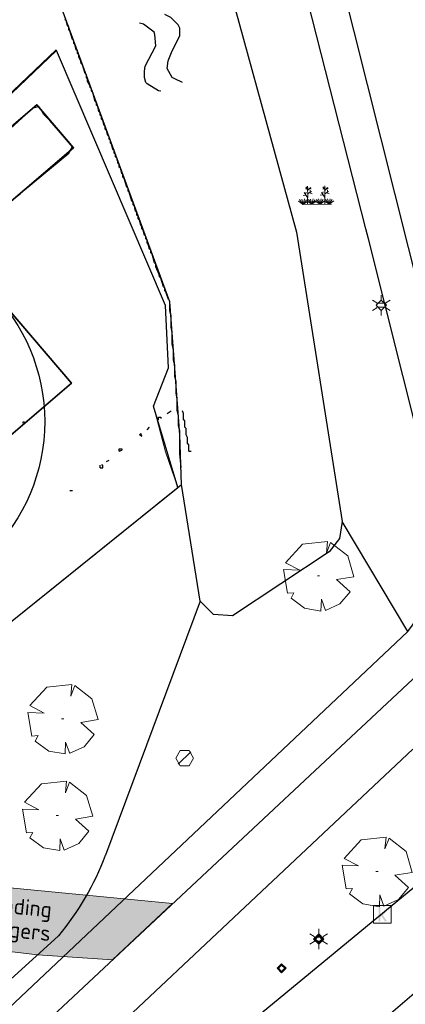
# Model space of a CAD drawing. Header units: metres. Extents: x 100797 to 101446, y 431104 to 431509.
# Tile 18 of 35: x 101169 to 101191, y 431275 to 431330. Entities that reach past the tile are written whole.
import ezdxf

# ---------------------------------------------------------------- set-up
doc = ezdxf.new("R2010")
doc.units = ezdxf.units.M
doc.linetypes.add('DASHED', pattern=[19.05, 12.7, -6.35])
doc.layers.get('0').update_dxf_attribs({"linetype": 'CONTINUOUS'})
for name, color, linetype, lineweight, true_color in [('BAR_BEBOUWING', 7, 'CONTINUOUS', 35, 0x707070), ('X-XX-AL-ARCERING-TROTTOIR', 7, 'CONTINUOUS', 30, 0xf2f609), ('X-XX-AL-KADASTRALE-GRENZEN', 7, 'CONTINUOUS', 30, 0x3cd12e)]:
    doc.layers.add(name, color=color, linetype=linetype, lineweight=lineweight, true_color=true_color)
for name, color, linetype, true_color in [('BAR_BGT_PUNTSYMBOLEN', 7, 'CONTINUOUS', 0x707070), ('BAR_BGT_SYMBOLEN', 7, 'CONTINUOUS', 0x707070), ('BAR_TOPO', 7, 'CONTINUOUS', 0x707070), ('BAR_WATER', 7, 'CONTINUOUS', 0x707070), ('BAR_WEGEN', 7, 'CONTINUOUS', 0x707070), ('BOR_BOMEN (vaste grootte)', 7, 'CONTINUOUS', 0x707070), ('BOR_LICHTMASTEN', 7, 'CONTINUOUS', 0x707070), ('BOR_RIOOLPUTTEN', 7, 'CONTINUOUS', 0x707070), ('BOR_VERKEERSBORD', 7, 'CONTINUOUS', 0x707070)]:
    doc.layers.add(name, color=color, linetype=linetype, true_color=true_color)
for name, color, linetype, lineweight in [('N-XX-AL-T18', 7, 'CONTINUOUS', 25), ('PERCELEN', 2, 'DASHED', 9), ('X-XX-AL-HULPLIJN-G', 210, 'CONTINUOUS', 18)]:
    doc.layers.add(name, color=color, linetype=linetype, lineweight=lineweight)
doc.styles.add('NLCS-ISO 1.8', font='NLCS-ISO.ttf', dxfattribs={"height": 1.8})

# ---------------------------------------------------------------- blocks, each defined once
blk = doc.blocks.new('inspectieput_1', base_point=(100953.43, 431263.36))
at = {"color": 8, "lineweight": 0, "true_color": 0x707070}
for points in [[(100953.93, 431263.36), (100953.68, 431263.793), (100953.18, 431263.793), (100952.93, 431263.36), (100953.18, 431262.927), (100953.68, 431262.927), (100953.93, 431263.36)], [(100953.076, 431263.006), (100953.784, 431263.714)]]:
    blk.add_lwpolyline(points, dxfattribs=at)
blk = doc.blocks.new('lichtmast_1', base_point=(101313.152, 431373.608))
at = {"color": 8, "lineweight": 0, "true_color": 0x707070}
for points in [[(101313.152, 431373.896), (101313.152, 431374.185)], [(101312.902, 431373.752), (101312.652, 431373.896)], [(101313.441, 431373.608), (101313.152, 431373.896), (101312.864, 431373.608), (101313.152, 431373.319), (101313.441, 431373.608)], [(101312.887, 431373.722), (101313.418, 431373.722)], [(101312.887, 431373.494), (101313.418, 431373.494)], [(101313.402, 431373.752), (101313.652, 431373.896)], [(101312.902, 431373.463), (101312.652, 431373.319)], [(101313.152, 431373.319), (101313.152, 431373.03)], [(101313.402, 431373.463), (101313.652, 431373.319)]]:
    blk.add_lwpolyline(points, dxfattribs=at)
blk = doc.blocks.new('boom_5', base_point=(101195.652, 431331.719))
at = {"color": 8, "lineweight": 0, "true_color": 0x707070}
for points in [[(101196.164, 431333.653), (101194.752, 431333.505), (101193.794, 431332.459)], [(101196.164, 431333.653), (101196.105, 431332.993), (101196.339, 431333.598)], [(101197.651, 431331.668), (101197.306, 431332.844), (101196.339, 431333.598)], [(101193.684, 431332.075), (101194.607, 431332.031), (101193.794, 431332.459)], [(101193.684, 431332.075), (101193.91, 431330.737)], [(101195.712, 431331.719), (101195.592, 431331.719), (101195.712, 431331.719)], [(101197.651, 431331.668), (101196.67, 431331.501), (101197.437, 431330.818)], [(101194.104, 431330.453), (101194.261, 431330.759), (101193.91, 431330.737)], [(101196.046, 431329.759), (101196.864, 431330.128), (101197.437, 431330.818)], [(101194.104, 431330.453), (101194.861, 431329.883), (101195.795, 431329.724)], [(101196.046, 431329.758), (101195.819, 431330.396), (101195.795, 431329.724)]]:
    blk.add_lwpolyline(points, dxfattribs=at)
blk = doc.blocks.new('verkeersbord_1', base_point=(101107.644, 431195.477))
at = {"true_color": 0x707070, "transparency": 33554687}
h = blk.add_hatch(color=8, dxfattribs=at)
h.paths.add_polyline_path([(101107.894, 431195.477), (101107.644, 431195.727), (101107.394, 431195.477), (101107.644, 431195.227)])
h.paths.add_polyline_path([(101107.465, 431195.477), (101107.644, 431195.655), (101107.822, 431195.477), (101107.644, 431195.298)], flags=0)
at = {"color": 8, "lineweight": 0, "true_color": 0x707070}
for points in [[(101107.894, 431195.477), (101107.644, 431195.727), (101107.394, 431195.477), (101107.644, 431195.227), (101107.894, 431195.477)], [(101107.822, 431195.477), (101107.644, 431195.655), (101107.465, 431195.477), (101107.644, 431195.298), (101107.822, 431195.477)]]:
    blk.add_lwpolyline(points, dxfattribs=at)
blk = doc.blocks.new('beplanting_1', base_point=(101316.768, 431360.678))
at = {"color": 8, "lineweight": 0, "true_color": 0x707070}
for points in [[(101316.245, 431361.178), (101316.141, 431361.332)], [(101316.182, 431361.271), (101316.189, 431361.312)], [(101316.25, 431360.732), (101316.243, 431361.377)], [(101316.246, 431361.119), (101316.426, 431361.295)], [(101316.336, 431361.207), (101316.319, 431361.276)], [(101316.369, 431361.24), (101316.442, 431361.23)], [(101317.217, 431361.185), (101317.113, 431361.339)], [(101317.153, 431361.278), (101317.161, 431361.32)], [(101317.222, 431360.739), (101317.214, 431361.384)], [(101317.217, 431361.126), (101317.397, 431361.302)], [(101317.307, 431361.214), (101317.291, 431361.283)], [(101317.341, 431361.247), (101317.414, 431361.238)], [(101316.15, 431360.869), (101315.991, 431360.849)], [(101316.244, 431360.343), (101316.247, 431360.729), (101316.053, 431361.01)], [(101316.121, 431360.911), (101316.163, 431361.035)], [(101316.221, 431361.216), (101316.134, 431361.214)], [(101316.248, 431360.929), (101316.462, 431361.061)], [(101316.355, 431360.995), (101316.499, 431360.933)], [(101316.399, 431361.022), (101316.397, 431361.156)], [(101317.121, 431360.876), (101316.962, 431360.856)], [(101317.216, 431360.35), (101317.218, 431360.736), (101317.025, 431361.017)], [(101317.092, 431360.919), (101317.134, 431361.043)], [(101317.192, 431361.223), (101317.105, 431361.221)], [(101317.22, 431360.936), (101317.434, 431361.068)], [(101317.327, 431361.002), (101317.471, 431360.94)], [(101317.371, 431361.029), (101317.368, 431361.163)], [(101316.001, 431360.341), (101315.726, 431360.524)], [(101316.001, 431360.341), (101315.796, 431360.612)], [(101316.001, 431360.341), (101315.92, 431360.641)], [(101315.937, 431360.341), (101317.6, 431360.353)], [(101316.001, 431360.341), (101316.063, 431360.648)], [(101316.001, 431360.341), (101316.18, 431360.605)], [(101316.001, 431360.341), (101316.271, 431360.54)], [(101316.493, 431360.345), (101316.219, 431360.528)], [(101316.493, 431360.345), (101316.288, 431360.616)], [(101316.493, 431360.345), (101316.412, 431360.644)], [(101316.493, 431360.345), (101316.556, 431360.652)], [(101316.493, 431360.345), (101316.672, 431360.608)], [(101316.493, 431360.345), (101316.763, 431360.544)], [(101316.949, 431360.348), (101316.674, 431360.531)], [(101316.949, 431360.348), (101316.743, 431360.619)], [(101316.949, 431360.348), (101316.867, 431360.648)], [(101316.949, 431360.348), (101317.011, 431360.655)], [(101316.949, 431360.348), (101317.128, 431360.612)], [(101316.949, 431360.348), (101317.218, 431360.547)], [(101317.457, 431360.352), (101317.182, 431360.535)], [(101317.457, 431360.352), (101317.252, 431360.623)], [(101317.457, 431360.352), (101317.375, 431360.651)], [(101317.457, 431360.352), (101317.519, 431360.659)], [(101317.457, 431360.352), (101317.636, 431360.616)], [(101317.457, 431360.352), (101317.726, 431360.551)]]:
    blk.add_lwpolyline(points, dxfattribs=at)
blk = doc.blocks.new('verkeersbord_2', base_point=(101289.838, 431190.765))
at = {"true_color": 0x707070, "transparency": 33554687}
h = blk.add_hatch(color=8, dxfattribs=at)
h.paths.add_polyline_path([(101290.088, 431190.765), (101289.838, 431191.015), (101289.588, 431190.765), (101289.838, 431190.515)])
h.paths.add_polyline_path([(101289.659, 431190.765), (101289.838, 431190.944), (101290.017, 431190.765), (101289.838, 431190.586)], flags=0)
at = {"color": 8, "lineweight": 0, "true_color": 0x707070}
for points in [[(101290.088, 431190.765), (101289.838, 431191.015), (101289.588, 431190.765), (101289.838, 431190.515), (101290.088, 431190.765)], [(101290.017, 431190.765), (101289.838, 431190.944), (101289.659, 431190.765), (101289.838, 431190.586), (101290.017, 431190.765)]]:
    blk.add_lwpolyline(points, dxfattribs=at)
blk = doc.blocks.new('kolk-symbool_1', base_point=(101288.593, 431172.129))
at = {"true_color": 0x707070, "transparency": 33554687}
h = blk.add_hatch(color=8, dxfattribs=at)
h.paths.add_polyline_path([(101288.624, 431172.081), (101288.846, 431172.296), (101288.718, 431172.296), (101288.486, 431172.06), (101288.555, 431172.013), (101288.747, 431171.716), (101288.868, 431171.716)])
h.paths.add_polyline_path([(101288.555, 431172.013), (101288.486, 431172.06), (101288.486, 431172.516), (101288.388, 431172.516), (101288.388, 431171.716), (101288.486, 431171.716), (101288.486, 431171.946)], flags=0)
at = {"color": 8, "lineweight": 0, "true_color": 0x707070}
blk.add_lwpolyline([(101288.092, 431172.617), (101289.092, 431172.617), (101289.092, 431171.617), (101288.092, 431171.617), (101288.092, 431172.617)], dxfattribs=at)

msp = doc.modelspace()

# ---------------------------------------------------------------- hatches: boundary and pattern name
at = {"layer": 'X-XX-AL-ARCERING-TROTTOIR', "true_color": 0xf2f609}
h = msp.add_hatch(color=2, dxfattribs=at)
h.dxf.hatch_style = 1
h.paths.add_polyline_path([(101160.101, 431282.13), (101158.36, 431278.91), (101170.268, 431277.511), (101174.497, 431277.213), (101177.902, 431280.401)])

# ---------------------------------------------------------------- linework, layer by layer
at = {"color": 252, "linetype": 'Continuous'}
for points in [[(101177.884, 431327.16), (101177.598, 431327.659), (101177.648, 431328.095), (101177.869, 431328.667), (101178.312, 431329.516), (101178.312, 431329.945), (101178.212, 431330.145), (101178.187, 431330.177), (101177.798, 431330.559), (101177.455, 431330.731)], [(101171.884, 431330.374), (101171.813, 431330.445)], [(101171.956, 431330.088), (101171.884, 431330.374)], [(101172.027, 431330.016), (101171.956, 431330.088)], [(101176.312, 431327.517), (101176.346, 431327.794), (101176.955, 431328.945), (101176.898, 431329.595), (101176.866, 431329.713), (101176.248, 431330.174), (101176.027, 431330.231)], [(101172.027, 431329.874), (101172.027, 431330.016)], [(101172.098, 431329.802), (101172.027, 431329.874)], [(101172.241, 431329.302), (101172.098, 431329.802)], [(101172.313, 431329.231), (101172.241, 431329.302)], [(101172.313, 431329.088), (101172.313, 431329.231)], [(101172.384, 431329.016), (101172.313, 431329.088)], [(101172.455, 431328.731), (101172.384, 431329.016)], [(101172.527, 431328.659), (101172.455, 431328.731)], [(101172.527, 431328.517), (101172.527, 431328.659)], [(101172.598, 431328.445), (101172.527, 431328.517)], [(101172.741, 431327.945), (101172.72, 431328.081), (101172.598, 431328.302), (101172.598, 431328.445)], [(101172.813, 431327.874), (101172.741, 431327.945)], [(101172.955, 431327.374), (101172.813, 431327.874)], [(101173.027, 431327.302), (101172.955, 431327.374)], [(101173.027, 431327.16), (101173.027, 431327.302)], [(101176.312, 431327.16), (101176.312, 431327.517)], [(101173.098, 431327.088), (101173.027, 431327.16)], [(101173.241, 431326.588), (101173.22, 431326.724), (101173.098, 431326.945), (101173.098, 431327.088)], [(101176.384, 431326.874), (101176.312, 431327.16)], [(101177.241, 431326.374), (101177.112, 431326.402), (101176.455, 431326.802), (101176.384, 431326.874)], [(101178.026, 431327.088), (101177.884, 431327.16)], [(101178.455, 431326.874), (101178.026, 431327.088)], [(101173.313, 431326.517), (101173.241, 431326.588)], [(101173.313, 431326.374), (101173.313, 431326.517)], [(101173.384, 431326.302), (101173.313, 431326.374)], [(101173.527, 431325.802), (101173.384, 431326.302)], [(101173.598, 431325.731), (101173.527, 431325.802)], [(101173.598, 431325.588), (101173.598, 431325.731)], [(101173.67, 431325.517), (101173.598, 431325.588)], [(101168.527, 431324.088), (101170.027, 431325.445), (101170.313, 431325.517), (101170.438, 431325.356), (101170.527, 431325.231)], [(101170.599, 431325.088), (101170.527, 431325.231)], [(101171.313, 431324.303), (101170.956, 431324.731), (101170.599, 431325.088)], [(101173.741, 431325.231), (101173.67, 431325.517)], [(101173.813, 431325.16), (101173.741, 431325.231)], [(101173.813, 431325.017), (101173.813, 431325.16)], [(101173.884, 431324.945), (101173.813, 431325.017)], [(101173.884, 431324.803), (101173.884, 431324.945)], [(101173.955, 431324.731), (101173.884, 431324.803)], [(101174.027, 431324.445), (101173.955, 431324.731)], [(101171.456, 431324.16), (101171.313, 431324.303)], [(101172.241, 431323.231), (101171.456, 431324.16)], [(101174.098, 431324.374), (101174.027, 431324.445)], [(101174.098, 431324.231), (101174.098, 431324.374)], [(101174.17, 431324.16), (101174.098, 431324.231)], [(101174.241, 431323.874), (101174.17, 431324.16)], [(101174.312, 431323.803), (101174.241, 431323.874)], [(101174.312, 431323.66), (101174.312, 431323.803)], [(101174.384, 431323.588), (101174.312, 431323.66)], [(101174.384, 431323.446), (101174.384, 431323.588)], [(101174.455, 431323.374), (101174.384, 431323.446)], [(101174.527, 431323.088), (101174.455, 431323.374)], [(101169.527, 431320.803), (101172.027, 431322.874)], [(101172.027, 431322.874), (101172.241, 431323.231)], [(101174.598, 431323.017), (101174.527, 431323.088)], [(101174.598, 431322.874), (101174.598, 431323.017)], [(101174.67, 431322.803), (101174.598, 431322.874)], [(101174.67, 431322.66), (101174.67, 431322.803)], [(101174.741, 431322.588), (101174.67, 431322.66)], [(101174.812, 431322.446), (101174.741, 431322.517)], [(101174.812, 431322.303), (101174.812, 431322.446)], [(101174.884, 431322.231), (101174.812, 431322.303)], [(101174.884, 431322.088), (101174.884, 431322.231)], [(101174.955, 431322.017), (101174.884, 431322.088)], [(101175.027, 431321.731), (101174.955, 431322.017)], [(101175.098, 431321.66), (101175.027, 431321.731)], [(101175.098, 431321.517), (101175.098, 431321.66)], [(101175.17, 431321.446), (101175.098, 431321.517)], [(101175.312, 431320.946), (101175.17, 431321.446)], [(101169.027, 431320.374), (101169.313, 431320.589)], [(101169.313, 431320.589), (101169.527, 431320.803)], [(101175.384, 431320.874), (101175.312, 431320.946)], [(101175.384, 431320.731), (101175.384, 431320.874)], [(101175.455, 431320.66), (101175.384, 431320.731)], [(101175.598, 431320.16), (101175.455, 431320.66)], [(101175.67, 431320.089), (101175.598, 431320.16)], [(101175.67, 431319.946), (101175.67, 431320.089)], [(101175.741, 431319.874), (101175.67, 431319.946)], [(101175.812, 431319.589), (101175.741, 431319.874)], [(101175.884, 431319.517), (101175.812, 431319.589)], [(101175.884, 431319.374), (101175.884, 431319.517)], [(101175.955, 431319.303), (101175.884, 431319.374)], [(101175.955, 431319.16), (101175.955, 431319.303)], [(101176.027, 431319.089), (101175.955, 431319.16)], [(101176.098, 431318.803), (101176.027, 431319.089)], [(101176.169, 431318.732), (101176.098, 431318.803)], [(101176.169, 431318.589), (101176.169, 431318.732)], [(101176.241, 431318.517), (101176.169, 431318.589)], [(101176.312, 431318.232), (101176.241, 431318.517)], [(101176.384, 431318.16), (101176.312, 431318.232)], [(101176.384, 431318.017), (101176.384, 431318.16)], [(101176.455, 431317.946), (101176.384, 431318.017)], [(101176.455, 431317.803), (101176.455, 431317.946)], [(101176.527, 431317.732), (101176.455, 431317.803)], [(101176.598, 431317.446), (101176.527, 431317.732)], [(101176.669, 431317.375), (101176.598, 431317.446)], [(101176.669, 431317.232), (101176.669, 431317.375)], [(101176.741, 431317.16), (101176.669, 431317.232)], [(101176.884, 431316.66), (101176.741, 431317.16)], [(101176.955, 431316.589), (101176.884, 431316.66)], [(101177.169, 431315.875), (101177.148, 431316.01), (101176.955, 431316.446), (101176.955, 431316.589)], [(101177.241, 431315.803), (101177.169, 431315.875)], [(101177.384, 431315.303), (101177.241, 431315.803)], [(101177.455, 431315.232), (101177.384, 431315.303)], [(101177.455, 431315.089), (101177.455, 431315.232)], [(101177.527, 431315.018), (101177.455, 431315.089)], [(101177.669, 431314.589), (101177.527, 431315.018)], [(101177.741, 431313.946), (101177.741, 431314.303)], [(101177.812, 431313.661), (101177.741, 431313.946)], [(101177.812, 431313.018), (101177.812, 431313.661)], [(101177.884, 431312.732), (101177.812, 431313.018)], [(101177.884, 431312.089), (101177.884, 431312.732)], [(101177.955, 431311.732), (101177.884, 431312.089)], [(101177.955, 431311.161), (101177.955, 431311.732)], [(101178.026, 431310.875), (101177.955, 431311.161)], [(101178.026, 431310.232), (101178.026, 431310.875)], [(101178.098, 431309.947), (101178.026, 431310.232)], [(101178.098, 431309.304), (101178.098, 431309.947)], [(101178.169, 431308.947), (101178.098, 431309.304)], [(101178.169, 431308.304), (101178.169, 431308.947)], [(101178.241, 431308.018), (101178.169, 431308.304)], [(101177.098, 431307.787), (101177.098, 431307.93), (101177.241, 431307.93), (101177.241, 431307.859)], [(101177.598, 431308.144), (101177.812, 431308.287)], [(101178.241, 431307.447), (101178.241, 431308.018)], [(101178.526, 431308.144), (101178.455, 431308.287)], [(101178.526, 431307.787), (101178.526, 431308.144)], [(101178.598, 431307.716), (101178.526, 431307.787)], [(101169.456, 431307.59), (101169.456, 431307.661), (101169.527, 431307.661)], [(101176.455, 431307.216), (101176.598, 431307.359)], [(101178.312, 431307.161), (101178.241, 431307.447)], [(101178.598, 431307.359), (101178.598, 431307.716)], [(101178.669, 431307.287), (101178.598, 431307.359)], [(101178.669, 431306.93), (101178.669, 431307.287)], [(101176.169, 431306.859), (101176.098, 431307.002), (101176.027, 431306.93), (101176.169, 431306.859)], [(101178.312, 431305.875), (101178.312, 431307.161)], [(101178.741, 431306.787), (101178.669, 431306.93)], [(101178.741, 431306.43), (101178.741, 431306.787)], [(101174.884, 431306.002), (101174.884, 431306.145), (101175.027, 431306.145), (101175.027, 431306.073)], [(101174.884, 431306.002), (101175.027, 431306.073)], [(101178.812, 431306.359), (101178.741, 431306.43)], [(101178.812, 431306.002), (101178.812, 431306.359)], [(101178.384, 431305.09), (101178.312, 431305.875)], [(101178.812, 431306.002), (101178.955, 431306.002)], [(101173.813, 431305.073), (101173.813, 431305.216)], [(101173.813, 431305.073), (101173.955, 431305.073), (101173.955, 431305.145)], [(101173.955, 431305.145), (101173.955, 431305.216), (101173.884, 431305.216)], [(101174.17, 431305.43), (101174.312, 431305.502)], [(101172.098, 431303.788), (101172.241, 431303.788)]]:
    msp.add_lwpolyline(points, dxfattribs=at)
msp.add_circle((101160.171, 431307.679), 10.5)
at = {"layer": 'BAR_BEBOUWING', "ltscale": 10, "flags": 128}
for points in [[(101166.781, 431318.459), (101172.306, 431323.185), (101170.226, 431325.617), (101164.701, 431320.891)], [(101165.551, 431317.605), (101159.1, 431312.039), (101157.571, 431310.719), (101160.17, 431307.678), (101161.705, 431308.991), (101165.701, 431304.316), (101172.181, 431309.853)]]:
    msp.add_lwpolyline(points, close=True, dxfattribs=at)
at = {"layer": 'BAR_TOPO', "ltscale": 0.01, "flags": 128}
for points in [[(101178.408, 431304.118), (101178.315, 431306.929), (101177.741, 431314.461), (101170.271, 431334.81), (101168.392, 431337.473), (101166.028, 431341.507), (101162.708, 431346.623)], [(101180.176, 431335.658), (101184.901, 431318.404), (101187.495, 431302.024)], [(101186.592, 431336.005), (101191.216, 431317.531), (101194.889, 431302.958)], [(101155.557, 431298.746), (101156.167, 431299.664), (101163.403, 431292.054), (101178.408, 431304.118)], [(101179.464, 431297.526), (101178.408, 431304.118)], [(101187.495, 431302.024), (101187.341, 431301.069), (101186.744, 431300.307), (101181.294, 431296.687), (101180.218, 431296.755), (101179.464, 431297.526)], [(101191.195, 431295.802), (101187.495, 431302.024)]]:
    msp.add_lwpolyline(points, dxfattribs=at)
for points in [[(101191.195, 431295.802, 0.208224), (101192.862, 431302.559), (101188.971, 431318.019), (101188.826, 431318.59), (101184.536, 431335.504, 0.072257), (101182.996, 431339.372, 0.015387), (101182.502, 431340.168)], [(101179.464, 431297.526), (101174.102, 431283.148), (101174.092, 431283.123, -0.085377), (101171.446, 431278.581), (101164.778, 431272.526), (101160.786, 431270.709), (101160.093, 431267.366, -0.153789), (101157.18, 431266.408, 0.08157), (101156.736, 431266.358), (101155.863, 431265.549), (101148.755, 431258.961), (101138.986, 431252.9), (101125.711, 431240.9), (101108.618, 431220.432), (101104.335, 431213.661), (101102.014, 431209.255), (101093.61, 431201.786)], [(101191.195, 431295.802), (101152.814, 431259.542, 0.020594), (101134.722, 431240.785, 0.036642), (101110.146, 431209.139), (101102.509, 431197.892)], [(101102.509, 431197.892, 0.278482), (101105.849, 431199.384), (101111.81, 431208.142, -0.038043), (101136.101, 431239.407, -0.022071), (101154.229, 431258.236), (101192.344, 431293.923)], [(101089.66, 431168.087, -0.002254), (101092.059, 431172.231), (101105.014, 431192.652), (101107.598, 431196.723), (101114.971, 431207.338, -0.039294), (101138.426, 431237.502, -0.022332), (101156.321, 431256.056), (101191.483, 431289.133)], [(101194.385, 431283.651), (101178.404, 431270.464), (101176.164, 431268.617, 0.002644), (101173.905, 431266.713, 0.014256), (101162.45, 431256.37), (101148.569, 431242.339, 0.002485), (101145.224, 431238.837, 0.011372), (101131.173, 431223.287, 0.011014), (101121.627, 431211.494, 0.008603), (101108.861, 431193.346), (101102.575, 431183.897, 0.014218), (101097.902, 431176.316, 0.01015), (101094.776, 431170.641, 0.003937), (101092.599, 431166.397)], [(101199.731, 431276.384), (101193.926, 431272.284), (101192.368, 431271.184), (101186.253, 431266.865, -0.966492), (101184.379, 431269.168, -0.005458), (101196.946, 431279.85)]]:
    msp.add_lwpolyline(points, format="xyb", dxfattribs=at)
for points in [[(101166.781, 431318.459), (101172.306, 431323.185), (101170.226, 431325.617), (101164.701, 431320.891)], [(101165.551, 431317.605), (101159.1, 431312.039), (101157.571, 431310.719), (101160.17, 431307.678), (101161.705, 431308.991), (101165.701, 431304.316), (101172.181, 431309.853)]]:
    msp.add_lwpolyline(points, close=True, dxfattribs=at)
at = {"layer": 'BAR_WATER', "ltscale": 0.01, "flags": 128}
for points in [[(101180.176, 431335.658), (101184.901, 431318.404), (101187.495, 431302.024)], [(101187.495, 431302.024), (101187.341, 431301.069), (101186.744, 431300.307), (101181.294, 431296.687), (101180.218, 431296.755), (101179.464, 431297.526)]]:
    msp.add_lwpolyline(points, dxfattribs=at)
at = {"layer": 'BAR_WEGEN', "ltscale": 0.01, "flags": 128}
for points in [[(101191.195, 431295.802, 0.208224), (101192.862, 431302.559), (101188.971, 431318.019), (101188.826, 431318.59), (101184.536, 431335.504, 0.072257), (101182.996, 431339.372, 0.015387), (101182.502, 431340.168)], [(101191.195, 431295.802), (101152.814, 431259.542, 0.020594), (101134.722, 431240.785, 0.036642), (101110.146, 431209.139), (101102.509, 431197.892)], [(101102.509, 431197.892, 0.278482), (101105.849, 431199.384), (101111.81, 431208.142, -0.038043), (101136.101, 431239.407, -0.022071), (101154.229, 431258.236), (101192.344, 431293.923)], [(101089.66, 431168.087, -0.002254), (101092.059, 431172.231), (101105.014, 431192.652), (101107.598, 431196.723), (101114.971, 431207.338, -0.039294), (101138.426, 431237.502, -0.022332), (101156.321, 431256.056), (101191.483, 431289.133)], [(101194.385, 431283.651), (101178.404, 431270.464), (101176.164, 431268.617, 0.002644), (101173.905, 431266.713, 0.014256), (101162.45, 431256.37), (101148.569, 431242.339, 0.002485), (101145.224, 431238.837, 0.011372), (101131.173, 431223.287, 0.011014), (101121.627, 431211.494, 0.008603), (101108.861, 431193.346), (101102.575, 431183.897, 0.014218), (101097.902, 431176.316, 0.01015), (101094.776, 431170.641, 0.003937), (101092.599, 431166.397)], [(101199.731, 431276.384), (101193.926, 431272.284), (101192.368, 431271.184), (101186.253, 431266.865, -0.966492), (101184.379, 431269.168, -0.005458), (101196.946, 431279.85)]]:
    msp.add_lwpolyline(points, format="xyb", dxfattribs=at)
msp.add_lwpolyline([(101186.592, 431336.005), (101191.216, 431317.531), (101194.889, 431302.958)], dxfattribs=at)
at = {"layer": 'PERCELEN', "flags": 128}
for points in [[(101177.087, 431303.056), (101178.198, 431303.95), (101176.817, 431308.557), (101177.678, 431310.724), (101177.495, 431314.25), (101171.323, 431328.731), (101148.931, 431307.274), (101158.335, 431297.384)], [(101177.087, 431303.056), (101178.198, 431303.95), (101177.508, 431305.978), (101176.817, 431308.557), (101177.678, 431310.724), (101177.495, 431314.25), (101171.323, 431328.731), (101148.931, 431307.274), (101158.335, 431297.384)], [(101177.087, 431303.056), (101178.198, 431303.95), (101176.817, 431308.557), (101177.678, 431310.724), (101177.495, 431314.25), (101171.323, 431328.731), (101148.931, 431307.274), (101158.335, 431297.384)]]:
    msp.add_lwpolyline(points, dxfattribs=at)
at = {"layer": 'X-XX-AL-HULPLIJN-G', "ltscale": 0.07, "flags": 128}
msp.add_lwpolyline([(101160.101, 431282.13), (101177.902, 431280.401), (101174.497, 431277.213), (101170.268, 431277.511), (101158.36, 431278.91)], close=True, dxfattribs=at)
at = {"layer": 'X-XX-AL-KADASTRALE-GRENZEN', "flags": 128}
msp.add_lwpolyline([(101148.931, 431307.274), (101163.403, 431292.054), (101178.198, 431303.949), (101176.817, 431308.557), (101177.678, 431310.724), (101177.495, 431314.25), (101171.346, 431328.678)], close=True, dxfattribs=at)

# ---------------------------------------------------------------- block references
at = {"layer": 'BAR_BGT_PUNTSYMBOLEN'}
for name, p in [('kolk-symbool_1', (101189.75, 431279.803)), ('verkeersbord_2', (101186.163, 431278.397))]:
    msp.add_blockref(name, p, dxfattribs=at)
at = {"layer": 'BAR_BGT_SYMBOLEN'}
msp.add_blockref('beplanting_1', (101186.056, 431320.312), dxfattribs=at)
at = {"layer": 'BOR_BOMEN (vaste grootte)'}
for p in [(101186.145, 431298.955), (101171.69, 431290.867), (101171.387, 431285.394), (101189.453, 431282.222)]:
    msp.add_blockref('boom_5', p, dxfattribs=at)
at = {"layer": 'BOR_LICHTMASTEN'}
for p in [(101189.699, 431314.263), (101186.163, 431278.397)]:
    msp.add_blockref('lichtmast_1', p, dxfattribs=at)
at = {"layer": 'BOR_RIOOLPUTTEN'}
msp.add_blockref('inspectieput_1', (101178.58, 431288.64), dxfattribs=at)
at = {"layer": 'BOR_VERKEERSBORD'}
msp.add_blockref('verkeersbord_1', (101184.065, 431276.742), dxfattribs=at)

# ---------------------------------------------------------------- texts
at = {"layer": 'N-XX-AL-T18', "char_height": 0.9, "width": 13.19259, "attachment_point": 1, "rotation": 354.1456, "style": 'NLCS-ISO 1.8'}
for s, insert in [('tijdelijke verbinding', (101160.857, 431281.55)), ('fietsers/voetgangers', (101159.832, 431280.315))]:
    msp.add_mtext(s, dxfattribs=dict(at, insert=insert))

doc.saveas('drawing.dxf')
